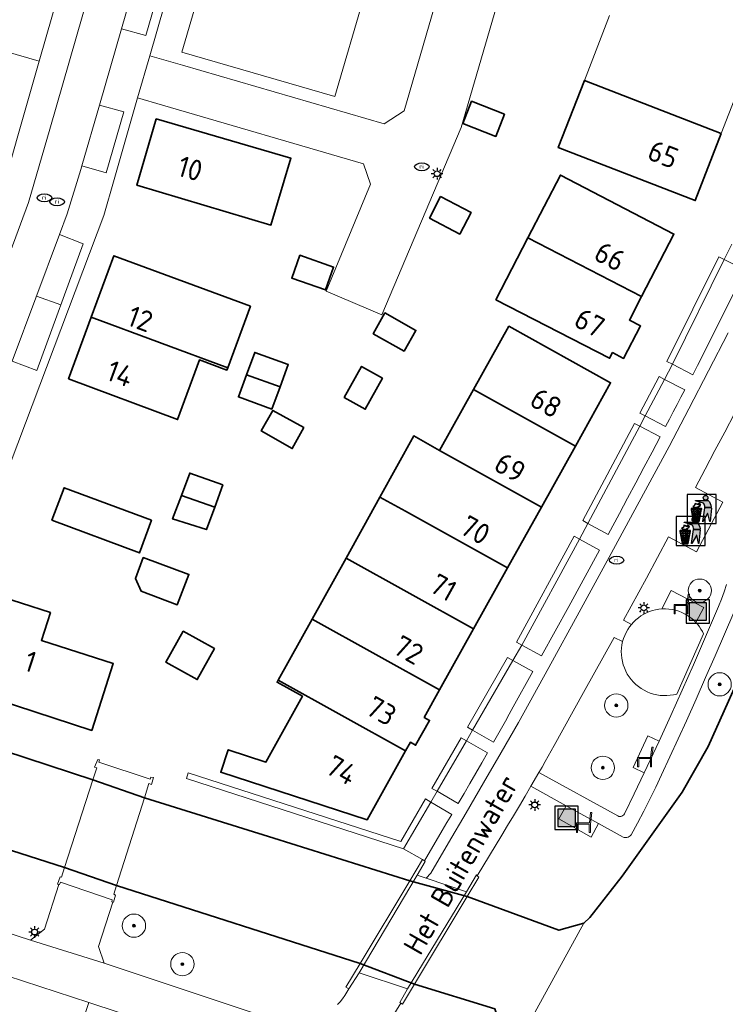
# Model space of a CAD drawing. Header units: metres. Extents: x 89394 to 92106, y 463550 to 466167.
# Tile 50 of 112: x 90667 to 90728, y 465339 to 465424. Entities that reach past the tile are written whole.
import ezdxf
from ezdxf.enums import TextEntityAlignment as Align

# ---------------------------------------------------------------- set-up
doc = ezdxf.new("R2010")
doc.units = ezdxf.units.M
for name, color, linetype, lineweight in [('B-PV-GK-BESCHOEIING-G', 253, 'OB-BESCHOEIING-BLOK', 35), ('B-PV-GR-BEPLANTING_CULTUUR_BODEMBEDEKKER-GV', 90, 'Continuous', 18), ('B-PV-GR-BOOM-S', 90, 'Continuous', 25), ('B-PV-IE-AFVAL APART PLAATS-S', 7, 'Continuous', 25), ('B-PV-IE-MEUBILAIR-S', 7, 'Continuous', 25), ('B-PV-IE-MEUBILAIR_WEGMEUBILAIR-S', 7, 'Continuous', 25), ('B-PV-IE-MEUBILAIR_WEGMEUBILAIR_AFVALBAK-S', 7, 'Continuous', 25), ('B-PV-IE-TERREINAFSCHEIDING_KUNSTMATIG_MUUR-G', 7, 'Continuous', 18), ('B-PV-IE-TERREINAFSCHEIDING_KUNSTMATIG_MUUR-GV', 7, 'Continuous', 18), ('B-PV-KW-KUNSTWERK_DEK-GV', 170, 'Continuous', 18), ('B-PV-OG-BEBOUWING-GV', 7, 'Continuous', 35), ('B-PV-OG-BEBOUWING-T18', 1, 'Continuous', 18), ('B-PV-OG-TERREIN_BEGROEID-GV', 7, 'Continuous', 18), ('B-PV-OG-TERREIN_ERF-GV', 50, 'Continuous', 18), ('B-PV-OG-TOPOGRAFIE-T18', 1, 'Continuous', 18), ('B-PV-OG-WATER-GV', 130, 'Continuous', 18), ('B-PV-OG-WATER_KANAAL-GV', 120, 'Continuous', 18), ('B-PV-VH-VERHARDING_BETONSTRAATSTEEN-GV', 190, 'Continuous', 18), ('B-PV-VH-VERHARDING_GESLOTEN_KUNSTSTOF-GV', 10, 'Continuous', 18), ('B-PV-VH-VERHARDING_HALFVERHARDING_SCHELP-GV', 210, 'Continuous', 18), ('B-PV-VH-VERHARDING_OPEN-GV', 40, 'Continuous', 18), ('B-PV-VH-VERHARDING_OPEN_TEGEL-GV', 90, 'Continuous', 18), ('B-PV-VW-MARKERING_PICTOGRAM-G', 7, 'Continuous', 18)]:
    doc.layers.add(name, color=color, linetype=linetype, lineweight=lineweight)
doc.styles.add('NLCS-ISO', font='NLCS-ISO.ttf')
doc.styles.add('NLCS-ISO-M500-T18', font='NLCS-ISO.ttf', dxfattribs={"height": 0.9})
doc.linetypes.add('OB-BESCHOEIING-BLOK', pattern='A,6,-1,[152,NLCS.SHX,S=2,R=0,X=-1,Y=0]', length=7)

# ---------------------------------------------------------------- blocks, each defined once
blk = doc.blocks.new('SIE-AFVAL APART PLAATS-SO')
h = blk.add_hatch(color=256)
h.dxf.hatch_style = 1
h.paths.add_polyline_path([(-0.09, 0.07), (-1.76, 0.07, 0.819081), (-1.79, -0.09), (-1.4, -2.19, 0.36153), (-1.37, -2.21), (-0.47, -2.21, 0.36153), (-0.44, -2.19), (-0.05, -0.09, 0.819081)])
h.paths.add_polyline_path([(-0.16, -0.1), (-0.2, -0.33), (-0.49, -0.33), (-0.47, -0.1)], flags=16)
h.paths.add_polyline_path([(-0.55, -0.1), (-0.58, -0.33), (-0.87, -0.33), (-0.87, -0.1)], flags=16)
h.paths.add_polyline_path([(-0.22, -0.42), (-0.27, -0.73), (-0.53, -0.73), (-0.5, -0.42)], flags=16)
h.paths.add_polyline_path([(-0.58, -0.42), (-0.61, -0.73), (-0.87, -0.73), (-0.87, -0.42)], flags=16)
h.paths.add_polyline_path([(-0.95, -0.1), (-0.95, -0.33), (-1.27, -0.33), (-1.29, -0.1)], flags=16)
h.paths.add_polyline_path([(-0.95, -0.42), (-0.95, -0.73), (-1.23, -0.73), (-1.26, -0.42)], flags=16)
h.paths.add_polyline_path([(-0.29, -0.83), (-0.34, -1.09), (-0.56, -1.09), (-0.54, -0.83)], flags=16)
h.paths.add_polyline_path([(-0.62, -0.83), (-0.65, -1.09), (-0.87, -1.09), (-0.87, -0.83)], flags=16)
h.paths.add_polyline_path([(-0.95, -0.83), (-0.95, -1.09), (-1.2, -1.09), (-1.22, -0.83)], flags=16)
h.paths.add_polyline_path([(-1.35, -0.33), (-1.64, -0.33), (-1.69, -0.1), (-1.37, -0.1)], flags=16)
h.paths.add_polyline_path([(-1.34, -0.42), (-1.31, -0.73), (-1.57, -0.73), (-1.63, -0.42)], flags=16)
h.paths.add_polyline_path([(-0.36, -1.18), (-0.41, -1.44), (-0.6, -1.44), (-0.57, -1.18)], flags=16)
h.paths.add_polyline_path([(-0.65, -1.18), (-0.68, -1.44), (-0.87, -1.44), (-0.87, -1.18)], flags=16)
h.paths.add_polyline_path([(-1.3, -0.83), (-1.28, -1.09), (-1.5, -1.09), (-1.55, -0.83)], flags=16)
h.paths.add_polyline_path([(-0.95, -1.18), (-0.95, -1.44), (-1.17, -1.44), (-1.19, -1.18)], flags=16)
h.paths.add_polyline_path([(-0.42, -1.53), (-0.47, -1.79), (-0.63, -1.79), (-0.6, -1.53)], flags=16)
h.paths.add_polyline_path([(-1.27, -1.18), (-1.25, -1.44), (-1.44, -1.44), (-1.49, -1.18)], flags=16)
h.paths.add_polyline_path([(-0.69, -1.53), (-0.71, -1.79), (-0.87, -1.79), (-0.87, -1.53)], flags=16)
h.paths.add_polyline_path([(-0.95, -1.53), (-0.95, -1.79), (-1.13, -1.79), (-1.16, -1.53)], flags=16)
h.paths.add_polyline_path([(-1.24, -1.53), (-1.22, -1.79), (-1.37, -1.79), (-1.42, -1.53)], flags=16)
h.paths.add_polyline_path([(-0.49, -1.89), (-0.53, -2.13), (-0.66, -2.13), (-0.64, -1.89)], flags=16)
h.paths.add_polyline_path([(-0.72, -1.89), (-0.74, -2.13), (-0.87, -2.13), (-0.87, -1.89)], flags=16)
h.paths.add_polyline_path([(-0.95, -1.89), (-0.95, -2.13), (-1.1, -2.13), (-1.12, -1.89)], flags=16)
h.paths.add_polyline_path([(-1.21, -1.89), (-1.18, -2.13), (-1.31, -2.13), (-1.35, -1.89)], flags=16)
h.paths.add_polyline_path([(-0.19, 0.78, -0.01173), (-0.3, 0.78, -0.148797), (-0.42, 1.03, -0.136076), (-0.69, 0.87), (-0.78, 0.85, -0.038293), (-1.14, 0.96), (-1.19, 0.81, -0.243822), (-1.56, 0.45, 0.344326), (-1, 0.22, -0.139345), (-0.6, 0.22, 0.618436), (-0.56, 0.27, -0.441494), (-0.47, 0.44, 0.309048)])
h.paths.add_polyline_path([(-0.49, 0.51, 0.351556), (-0.64, 0.31, 0.121061), (-1.02, 0.29, -0.288745), (-1.45, 0.42, 0.203599), (-1.12, 0.79), (-1.09, 0.87, 0.083075), (-0.28, 0.71, -0.242261)], flags=16)
h.paths.add_polyline_path([(-0.4, 0.79, -0.023345), (-0.63, 0.82, 0.07081), (-0.46, 0.9, 0.059965)], flags=16)
h.paths.add_polyline_path([(1.12, 1.48), (-1.07, 1.48, 0.860559), (-1.08, 1.42), (0.29, 1, -0.146703), (0.53, 0.28, 0.421968), (0.56, 0.25), (1.6, 0.31, 0.450293), (1.63, 0.34, 0.122241)])
h.paths.add_polyline_path([(0.26, 1.93, 1), (1.07, 1.93, 1)])
h.paths.add_polyline_path([(1.65, 0.15, 0.429303), (1.62, 0.18), (0.55, 0.23, 0.38429), (0.51, 0.2), (0.16, -2.16, 0.83726), (0.22, -2.18), (0.99, -0.78, -0.688204), (1.05, -0.78), (1.36, -2.14, 0.84934), (1.42, -2.14)])
for p, q in [((-0.09, 0.07), (-1.76, 0.07)), ((-1.4, -2.19), (-1.79, -0.09)), ((-1.37, -0.1), (-1.69, -0.1)), ((-1.64, -0.33), (-1.69, -0.1)), ((-1.64, -0.33), (-1.35, -0.33)), ((-1.63, -0.42), (-1.34, -0.42)), ((-1.57, -0.73), (-1.63, -0.42)), ((-1.57, -0.73), (-1.31, -0.73)), ((-1.55, -0.83), (-1.3, -0.83)), ((-1.5, -1.09), (-1.55, -0.83)), ((-1.5, -1.09), (-1.28, -1.09)), ((-1.49, -1.18), (-1.27, -1.18)), ((-1.44, -1.44), (-1.49, -1.18)), ((-1.44, -1.44), (-1.25, -1.44)), ((-1.42, -1.53), (-1.24, -1.53)), ((-1.37, -1.79), (-1.42, -1.53)), ((-0.95, -0.1), (-1.29, -0.1)), ((-1.27, -0.33), (-0.95, -0.33)), ((-1.26, -0.42), (-0.95, -0.42)), ((-1.23, -0.73), (-0.95, -0.73)), ((-1.22, -0.83), (-0.95, -0.83)), ((-1.2, -1.09), (-0.95, -1.09)), ((-1.19, -1.18), (-0.95, -1.18)), ((-1.17, -1.44), (-0.95, -1.44)), ((-1.16, -1.53), (-0.95, -1.53)), ((-0.95, -0.1), (-0.95, -0.33)), ((-0.95, -0.42), (-0.95, -0.73)), ((-0.95, -0.83), (-0.95, -1.09)), ((-0.95, -1.18), (-0.95, -1.44)), ((-0.95, -1.53), (-0.95, -1.79)), ((-0.87, -0.1), (-0.87, -0.33)), ((-0.55, -0.1), (-0.87, -0.1)), ((-0.87, -0.33), (-0.58, -0.33)), ((-0.87, -0.42), (-0.87, -0.73)), ((-0.87, -0.42), (-0.58, -0.42)), ((-0.87, -0.73), (-0.61, -0.73)), ((-0.87, -0.83), (-0.62, -0.83)), ((-0.87, -0.83), (-0.87, -1.09)), ((-0.87, -1.09), (-0.65, -1.09)), ((-0.87, -1.18), (-0.65, -1.18)), ((-0.87, -1.18), (-0.87, -1.44)), ((-0.87, -1.44), (-0.68, -1.44)), ((-0.87, -1.53), (-0.69, -1.53)), ((-0.87, -1.53), (-0.87, -1.79)), ((-0.6, -1.44), (-0.41, -1.44)), ((-0.6, -1.53), (-0.42, -1.53)), ((-0.57, -1.18), (-0.36, -1.18)), ((-0.56, -1.09), (-0.34, -1.09)), ((-0.54, -0.83), (-0.29, -0.83)), ((-0.53, -0.73), (-0.27, -0.73)), ((-0.5, -0.42), (-0.22, -0.42)), ((-0.49, -0.33), (-0.2, -0.33)), ((-0.16, -0.1), (-0.47, -0.1)), ((-0.47, -1.79), (-0.42, -1.53)), ((-0.44, -2.19), (-0.05, -0.09)), ((-0.41, -1.44), (-0.36, -1.18)), ((-0.34, -1.09), (-0.29, -0.83)), ((-0.27, -0.73), (-0.22, -0.42)), ((-0.2, -0.33), (-0.16, -0.1)), ((-1.37, -1.79), (-1.22, -1.79)), ((-1.37, -2.21), (-0.47, -2.21)), ((-1.31, -2.13), (-1.35, -1.89)), ((-1.35, -1.89), (-1.21, -1.89)), ((-1.31, -2.13), (-1.18, -2.13)), ((-1.13, -1.79), (-0.95, -1.79)), ((-1.12, -1.89), (-0.95, -1.89)), ((-1.1, -2.13), (-0.95, -2.13)), ((-0.95, -1.89), (-0.95, -2.13)), ((-0.87, -1.79), (-0.71, -1.79)), ((-0.87, -1.89), (-0.87, -2.13)), ((-0.87, -1.89), (-0.72, -1.89)), ((-0.87, -2.13), (-0.74, -2.13)), ((-0.66, -2.13), (-0.53, -2.13)), ((-0.64, -1.89), (-0.49, -1.89)), ((-0.63, -1.79), (-0.47, -1.79)), ((-0.53, -2.13), (-0.49, -1.89))]:
    blk.add_line(p, q)
blk.add_lwpolyline([(-2.5, -2.51), (2.5, -2.51), (2.5, 2.49), (-2.5, 2.49)], close=True)
for points in [[(-0.78, 0.85, -0.038293), (-1.14, 0.96), (-1.19, 0.81, -0.243822), (-1.56, 0.45, 0.344326), (-1, 0.22, -0.139345), (-0.6, 0.22, 0.618436), (-0.56, 0.27, -0.441494), (-0.47, 0.44, 0.309048), (-0.19, 0.78, -0.01173), (-0.3, 0.78, -0.01173)], [(-0.78, 0.85), (-0.69, 0.87, 0.136076), (-0.42, 1.03, 0.156405), (-0.29, 0.77)], [(-0.78, 0.85), (-0.69, 0.87, 0.136076), (-0.42, 1.03, 0.148797), (-0.3, 0.78, 0.148797)], [(-0.63, 0.82, 0.07081), (-0.46, 0.9, 0.059965), (-0.4, 0.79, 0.059965)], [(-0.4, 0.79, -0.023345), (-0.63, 0.82)]]:
    blk.add_lwpolyline(points, format="xyb")
for points in [[(-1.09, 0.87), (-1.12, 0.79, -0.203599), (-1.45, 0.42, 0.288745), (-1.02, 0.29, -0.121061), (-0.64, 0.31, -0.351556), (-0.49, 0.51, 0.242261), (-0.28, 0.71, -0.083075)], [(-1.07, 1.48), (1.12, 1.48, -0.122241), (1.63, 0.34, -0.450293), (1.6, 0.31), (0.56, 0.25, -0.421968), (0.53, 0.28, 0.146703), (0.29, 1), (-1.08, 1.42, -0.860559)], [(0.55, 0.23), (1.62, 0.18, -0.429303), (1.65, 0.15), (1.42, -2.14, -0.84934), (1.36, -2.14), (1.05, -0.78, 0.688204), (0.99, -0.78), (0.22, -2.18, -0.83726), (0.16, -2.16), (0.51, 0.2, -0.38429)]]:
    blk.add_lwpolyline(points, format="xyb", close=True)
for points in [[(-1.35, -0.33), (-1.37, -0.1)], [(-1.31, -0.73), (-1.34, -0.42)], [(-1.28, -1.09), (-1.3, -0.83)], [(-1.27, -0.33), (-1.29, -0.1)], [(-1.25, -1.44), (-1.27, -1.18)], [(-1.23, -0.73), (-1.26, -0.42)], [(-1.22, -1.79), (-1.24, -1.53)], [(-1.2, -1.09), (-1.22, -0.83)], [(-1.17, -1.44), (-1.19, -1.18)], [(-1.13, -1.79), (-1.16, -1.53)], [(-0.71, -1.79), (-0.69, -1.53)], [(-0.68, -1.44), (-0.65, -1.18)], [(-0.65, -1.09), (-0.62, -0.83)], [(-0.63, -1.79), (-0.6, -1.53)], [(-0.61, -0.73), (-0.58, -0.42)], [(-0.6, -1.44), (-0.57, -1.18)], [(-0.58, -0.33), (-0.55, -0.1)], [(-0.56, -1.09), (-0.54, -0.83)], [(-0.53, -0.73), (-0.5, -0.42)], [(-0.49, -0.33), (-0.47, -0.1)], [(-1.18, -2.13), (-1.21, -1.89)], [(-1.18, -2.22), (-1.18, -2.21)], [(-1.1, -2.13), (-1.12, -1.89)], [(-0.74, -2.13), (-0.72, -1.89)], [(-0.66, -2.13), (-0.64, -1.89)]]:
    blk.add_lwpolyline(points)
blk.add_circle((0.66, 1.93), 0.401)
for centre, radius, start, end in [((-1.76, -0.01), 0.0869, 90, 247.281), ((-0.09, -0.01), 0.0869, 292.719, 90), ((-1.37, -2.18), 0.0318, 190.4943, 270), ((-0.47, -2.18), 0.0318, 270, 349.5057)]:
    blk.add_arc(centre, radius, start, end)
blk = doc.blocks.new('SIE-WEG_AFVALBAK-SO')
h = blk.add_hatch(color=256)
h.dxf.hatch_style = 1
h.paths.add_polyline_path([(-1.5, -1.5), (1.5, -1.5), (1.5, 1.5), (-1.5, 1.5)])
for points in [[(-2, -2), (2, -2), (2, 2), (-2, 2)], [(-1.5, -1.5), (1.5, -1.5), (1.5, 1.5), (-1.5, 1.5)]]:
    blk.add_lwpolyline(points, close=True)
blk = doc.blocks.new('SIE-MEUBILAIR_PAAL_LICHTMAST-SO')
for points in [[(-0.62, 0), (-1, 0)], [(-0.71, 0.71), (-0.44, 0.44)], [(0, 1), (0, 0.62)], [(0.44, 0.44), (0.71, 0.71)], [(1, 0), (0.62, 0)], [(-0.71, -0.71), (-0.44, -0.44)], [(0, -0.62), (0, -1)], [(0.44, -0.44), (0.71, -0.71)]]:
    blk.add_lwpolyline(points)
blk.add_circle((0, 0), 0.5)
blk = doc.blocks.new('SIE-MEUBILAIR_PUT_RIOOLPUT-SO')
blk.add_ellipse((0, 0), major_axis=(1.25, 0), ratio=0.54)
at = {"style": 'NLCS-ISO'}
blk.add_text('ri', height=0.75, dxfattribs=at).set_placement((-0.04, 0.07), align=Align.MIDDLE_CENTER)
blk = doc.blocks.new('SIE-WEG_ZITBANK-SO')
at = {"color": 0, "linetype": 'ByBlock', "lineweight": 18}
blk.add_lwpolyline([(-0.91, -1.63), (-0.91, -0.2), (1.09, -0.2), (1.09, -1.63), (1.29, -1.63), (1.29, -0.21), (1.54, 1.78), (1.33, 1.78), (1.11, 0), (-1.11, 0), (-1.11, -1.63)], close=True, dxfattribs=at)
blk = doc.blocks.new('SGR-BOOM_GBKN-SO')
at = {"linetype": 'ByBlock', "lineweight": 18}
h = blk.add_hatch(color=0, dxfattribs=at)
h.dxf.hatch_style = 1
edge = h.paths.add_edge_path()
edge.add_arc((0, 0), 0.25, 0, 360)
at = {"color": 0, "linetype": 'ByBlock', "lineweight": 18}
for radius in [2, 0.25]:
    blk.add_circle((0, 0), radius, dxfattribs=at)
at = {"color": 0, "linetype": 'ByBlock', "lineweight": 18, "style": 'NLCS-ISO'}
blk.add_attdef('SOORT', (2.5, 0), '', height=1.5, dxfattribs=at)

msp = doc.modelspace()

# ---------------------------------------------------------------- linework, layer by layer
at = {"layer": 'B-PV-GK-BESCHOEIING-G', "flags": 128}
for points in [[(90719.239, 465350.26), (90724.385, 465357.498), (90726.625, 465361.406), (90730.37, 465369.775), (90734.731, 465380.323), (90736.331, 465383.784), (90738.073, 465387.157), (90741.817, 465393.786), (90744.969, 465398.934), (90747.269, 465403.266), (90762.568, 465440.152), (90762.92, 465441.245), (90763.255, 465442.344), (90763.572, 465443.448), (90763.871, 465444.557), (90764.153, 465445.67), (90764.416, 465446.788), (90764.661, 465447.91), (90764.888, 465449.036), (90770.976, 465468.471)], [(90715.944, 465346.223), (90713.783, 465345.616), (90705.916, 465348.52), (90700.989, 465349.876), (90689.305, 465353.524), (90678.174, 465356.993), (90673.756, 465358.559), (90658.439, 465363.558), (90655.595, 465364.565), (90653.202, 465365.159), (90637.842, 465370.059), (90635.537, 465370.84), (90624.622, 465374.432), (90620.203, 465376.071), (90603.661, 465381.168)], [(90709.643, 465334.748), (90708.278, 465338.866), (90701.384, 465340.988), (90696.724, 465342.766), (90675.78, 465349.47), (90671.306, 465351.006), (90653.072, 465356.853), (90650.756, 465357.683), (90635.457, 465362.716), (90633.152, 465363.423), (90622.158, 465366.915), (90617.677, 465368.353), (90601.281, 465373.644)], [(90719.239, 465350.26), (90716.447, 465346.727), (90715.944, 465346.223)]]:
    msp.add_lwpolyline(points, dxfattribs=at)
at = {"layer": 'B-PV-GR-BEPLANTING_CULTUUR_BODEMBEDEKKER-GV', "flags": 128}
for points in [[(90725.288, 465393.379), (90725.703, 465394.18), (90728.472, 465399.691), (90729.8, 465402.401), (90727.996, 465403.285), (90723.55, 465394.28)], [(90724.608, 465392.069), (90722.865, 465392.976), (90721.209, 465389.837), (90722.959, 465388.917), (90723.29, 465389.547), (90723.62, 465390.177), (90723.95, 465390.807), (90724.279, 465391.438)], [(90722.492, 465388.03), (90720.743, 465388.952), (90716.289, 465380.591), (90718.016, 465379.655), (90718.982, 465381.439), (90719.688, 465382.755), (90720.393, 465384.072), (90721.095, 465385.39), (90721.794, 465386.709)], [(90715.554, 465379.25), (90710.609, 465370.141), (90712.296, 465369.205), (90714.648, 465373.45), (90717.287, 465378.31)], [(90711.547, 465367.854), (90709.821, 465368.811), (90706.377, 465362.814), (90708.174, 465361.799), (90708.513, 465362.401), (90708.851, 465363.003), (90709.188, 465363.606), (90709.524, 465364.209), (90709.859, 465364.813)], [(90707.653, 465360.879), (90705.842, 465361.909), (90703.32, 465357.562), (90705.128, 465356.503), (90705.638, 465357.375), (90706.145, 465358.249), (90706.65, 465359.125), (90707.153, 465360.001)], [(90704.584, 465355.578), (90702.784, 465356.639), (90700.44, 465352.628), (90702.079, 465351.692), (90702.24, 465351.583), (90703.759, 465354.186), (90704.172, 465354.881)]]:
    msp.add_lwpolyline(points, close=True, dxfattribs=at)
at = {"layer": 'B-PV-IE-TERREINAFSCHEIDING_KUNSTMATIG_MUUR-G', "flags": 128}
for points in [[(90727.996, 465403.285), (90723.55, 465394.28)], [(90721.209, 465389.837), (90722.865, 465392.976)], [(90716.289, 465380.591), (90720.743, 465388.952)], [(90710.609, 465370.141), (90715.554, 465379.25)], [(90706.377, 465362.814), (90709.821, 465368.811)], [(90703.32, 465357.562), (90705.842, 465361.909)], [(90700.44, 465352.628), (90702.784, 465356.639)]]:
    msp.add_lwpolyline(points, dxfattribs=at)
at = {"layer": 'B-PV-IE-TERREINAFSCHEIDING_KUNSTMATIG_MUUR-GV', "flags": 128}
for points in [[(90723.55, 465394.28), (90727.996, 465403.285), (90727.521, 465403.52), (90723.075, 465394.515)], [(90721.209, 465389.837), (90722.865, 465392.976), (90722.396, 465393.223), (90720.736, 465390.083)], [(90716.289, 465380.591), (90720.743, 465388.952), (90720.274, 465389.196), (90715.842, 465380.833)], [(90710.609, 465370.141), (90715.554, 465379.25), (90715.094, 465379.488), (90710.15, 465370.395)], [(90706.377, 465362.814), (90709.821, 465368.811), (90709.374, 465369.07), (90705.93, 465363.067)], [(90703.32, 465357.562), (90705.842, 465361.909), (90705.394, 465362.163), (90702.871, 465357.81)], [(90700.44, 465352.628), (90702.784, 465356.639), (90702.318, 465356.903), (90700.194, 465353.254), (90681.926, 465359.147), (90681.779, 465358.663)], [(90695.735, 465340.592), (90696.621, 465341.97), (90701.604, 465350.364), (90702.312, 465351.535), (90702.24, 465351.583), (90702.079, 465351.692), (90700.989, 465349.876), (90696.724, 465342.766), (90695.493, 465340.714)], [(90701.384, 465340.988), (90705.916, 465348.52), (90706.911, 465350.174), (90706.767, 465350.307), (90706.697, 465350.371), (90705.84, 465348.913), (90700.794, 465340.59), (90700.13, 465339.416), (90700.204, 465339.36), (90700.341, 465339.254)]]:
    msp.add_lwpolyline(points, close=True, dxfattribs=at)
at = {"layer": 'B-PV-KW-KUNSTWERK_DEK-GV', "flags": 128}
for points in [[(90675.409, 465348.246), (90675.368, 465348.052), (90675.451, 465348.047), (90675.521, 465348.042), (90675.703, 465348.623), (90675.538, 465348.708), (90675.78, 465349.47), (90678.174, 465356.993), (90678.567, 465358.229), (90678.778, 465358.14), (90678.952, 465358.738), (90678.733, 465358.788), (90678.661, 465358.597), (90674.264, 465360.063), (90674.32, 465360.272), (90674.178, 465360.307), (90673.894, 465359.648), (90674.091, 465359.593), (90673.756, 465358.559), (90671.306, 465351.006), (90671.043, 465350.196), (90670.93, 465350.2), (90670.716, 465349.592), (90670.82, 465349.565), (90670.886, 465349.547), (90670.961, 465349.759)], [(90702.381, 465350.098), (90701.604, 465350.364), (90702.312, 465351.535), (90702.24, 465351.583), (90702.079, 465351.692), (90700.989, 465349.876), (90696.724, 465342.766), (90695.493, 465340.714), (90695.735, 465340.592), (90696.621, 465341.97), (90700.794, 465340.59), (90700.13, 465339.416), (90700.204, 465339.36), (90700.341, 465339.254), (90701.384, 465340.988), (90705.916, 465348.52), (90706.911, 465350.174), (90706.767, 465350.307), (90706.697, 465350.371), (90705.84, 465348.913)]]:
    msp.add_lwpolyline(points, close=True, dxfattribs=at)
at = {"layer": 'B-PV-OG-BEBOUWING-GV', "flags": 128}
for points in [[(90727.741, 465414.13), (90715.975, 465418.683), (90713.73, 465412.906), (90725.5, 465408.356)], [(90706.278, 465416.888), (90705.521, 465414.969), (90708.382, 465413.87), (90709.112, 465415.77)], [(90679.195, 465415.381), (90677.526, 465409.674), (90689.051, 465406.242), (90690.765, 465411.997)], [(90720.896, 465400.108), (90723.665, 465405.471), (90713.912, 465410.537), (90711.111, 465405.135)], [(90702.661, 465406.833), (90705.275, 465405.477), (90706.24, 465407.338), (90703.626, 465408.693)], [(90711.111, 465405.135), (90708.384, 465399.824), (90718.15, 465394.794), (90718.401, 465395.277), (90719.353, 465394.786), (90720.803, 465397.579), (90719.845, 465398.074), (90720.896, 465400.108)], [(90685.334, 465393.975), (90687.288, 465399.269), (90675.552, 465403.608), (90673.606, 465398.322)], [(90691.518, 465403.647), (90690.836, 465401.695), (90693.738, 465400.671), (90694.429, 465402.63)], [(90673.606, 465398.322), (90671.659, 465393.035), (90681.03, 465389.522), (90682.908, 465394.651), (90685.261, 465393.778), (90685.334, 465393.975)], [(90700.505, 465395.396), (90701.509, 465397.184), (90698.845, 465398.687), (90697.834, 465396.895)], [(90709.488, 465397.549), (90706.453, 465392.115), (90715.203, 465387.248), (90718.233, 465392.692)], [(90689.83, 465392.33), (90690.538, 465394.249), (90687.653, 465395.299), (90686.956, 465393.383)], [(90698.631, 465393.089), (90696.831, 465394.089), (90695.34, 465391.425), (90697.145, 465390.415)], [(90689.122, 465390.41), (90689.83, 465392.33), (90686.956, 465393.383), (90686.258, 465391.466)], [(90712.285, 465382.005), (90715.203, 465387.248), (90706.453, 465392.115), (90703.527, 465386.877)], [(90691.876, 465388.831), (90689.212, 465390.31), (90688.212, 465388.555), (90690.879, 465387.035)], [(90709.367, 465376.763), (90712.285, 465382.005), (90703.527, 465386.877), (90701.317, 465388.112), (90698.405, 465382.855), (90700.601, 465381.638)], [(90684.926, 465383.916), (90682.068, 465384.919), (90681.351, 465382.998), (90684.213, 465381.989)], [(90678.781, 465380.878), (90671.274, 465383.664), (90670.23, 465380.888), (90677.746, 465378.063)], [(90681.351, 465382.998), (90680.6, 465380.984), (90683.502, 465380.066), (90684.213, 465381.989)], [(90709.367, 465376.763), (90700.601, 465381.638), (90698.405, 465382.855), (90695.498, 465377.608), (90706.449, 465371.52)], [(90678.074, 465377.665), (90677.401, 465375.855), (90677.902, 465374.76), (90681.002, 465373.609), (90682.003, 465376.206)], [(90703.531, 465366.278), (90706.449, 465371.52), (90695.498, 465377.608), (90692.583, 465372.367)], [(90673.645, 465362.803), (90675.498, 465368.544), (90669.329, 465370.536), (90670.093, 465372.936), (90665.098, 465374.555), (90664.315, 465372.138), (90664.03, 465372.23), (90663.996, 465372.124), (90662.186, 465366.539)], [(90689.675, 465367.118), (90700.613, 465361.035), (90701.026, 465361.776), (90701.469, 465361.529), (90702.671, 465363.662), (90702.216, 465363.915), (90703.531, 465366.278), (90692.583, 465372.367)], [(90681.494, 465371.325), (90680.02, 465368.654), (90682.714, 465367.168), (90684.188, 465369.839)], [(90700.613, 465361.035), (90689.675, 465367.118), (90689.578, 465366.943), (90691.752, 465365.731), (90688.613, 465360.074), (90685.38, 465361.132), (90684.733, 465359.206), (90697.32, 465355.118)]]:
    msp.add_lwpolyline(points, close=True, dxfattribs=at)
at = {"layer": 'B-PV-OG-TERREIN_BEGROEID-GV', "flags": 128}
for points in [[(90728.868, 465390.048), (90728.033, 465388.455), (90727.197, 465386.863), (90726.36, 465385.271), (90725.523, 465383.68), (90727.861, 465382.423), (90725.601, 465378.159), (90723.212, 465379.432), (90721.313, 465375.882), (90719.353, 465372.281), (90720.027, 465371.914), (90720.209, 465372.119), (90720.407, 465372.309), (90720.617, 465372.484), (90720.841, 465372.643), (90721.075, 465372.786), (90721.319, 465372.91), (90721.572, 465373.016), (90721.832, 465373.103), (90722.098, 465373.17), (90722.368, 465373.217), (90722.641, 465373.244), (90723.427, 465374.827), (90726.237, 465373.377), (90725.557, 465372.087), (90725.716, 465371.907), (90725.862, 465371.716), (90725.996, 465371.516), (90726.116, 465371.308), (90726.223, 465371.093), (90723.921, 465365.929), (90723.639, 465365.862), (90723.352, 465365.816), (90723.063, 465365.793), (90722.772, 465365.793), (90722.483, 465365.814), (90722.196, 465365.858), (90721.913, 465365.924), (90721.637, 465366.012), (90721.368, 465366.121), (90721.108, 465366.25), (90720.859, 465366.399), (90720.622, 465366.566), (90720.398, 465366.752), (90720.19, 465366.954), (90719.998, 465367.171), (90719.823, 465367.403), (90719.667, 465367.648), (90719.53, 465367.904), (90719.413, 465368.169), (90719.317, 465368.443), (90719.243, 465368.724), (90719.19, 465369.009), (90719.159, 465369.298), (90719.151, 465369.588), (90719.166, 465369.878), (90719.202, 465370.166), (90719.261, 465370.45), (90718.532, 465370.794), (90715.903, 465366.053), (90713.393, 465361.51), (90713.133, 465361.044), (90712.871, 465360.579), (90712.608, 465360.115), (90712.344, 465359.651), (90712.079, 465359.188), (90718.848, 465355.445), (90718.935, 465355.411), (90719.027, 465355.398), (90719.12, 465355.405), (90719.209, 465355.432), (90719.29, 465355.479), (90719.359, 465355.541), (90719.412, 465355.618), (90720.256, 465357.344), (90721.112, 465359.156), (90720.179, 465359.617), (90721.438, 465362.338), (90722.402, 465361.888), (90723.393, 465364.068), (90724.373, 465366.253), (90725.342, 465368.444), (90726.299, 465370.639), (90727.245, 465372.839), (90727.509, 465373.459), (90727.755, 465374.085), (90727.984, 465374.719), (90728.196, 465375.358)], [(90728.818, 465372.93), (90728.015, 465371.064), (90727.206, 465369.201), (90726.391, 465367.34), (90725.57, 465365.482), (90724.742, 465363.627), (90722.605, 465358.979), (90722.111, 465357.934), (90721.602, 465356.895), (90721.081, 465355.863), (90720.546, 465354.838), (90719.998, 465353.82), (90719.923, 465353.738), (90719.834, 465353.671), (90719.734, 465353.622), (90719.626, 465353.592), (90719.515, 465353.584), (90719.404, 465353.596), (90719.298, 465353.629), (90717.205, 465354.784), (90716.571, 465353.631), (90713.788, 465355.202), (90714.417, 465356.321), (90711.387, 465357.993), (90710.892, 465357.149), (90710.394, 465356.307), (90709.891, 465355.468), (90709.385, 465354.631), (90708.874, 465353.796), (90706.767, 465350.307), (90706.911, 465350.174), (90705.916, 465348.52), (90713.783, 465345.616), (90715.944, 465346.223), (90716.447, 465346.727), (90719.239, 465350.26), (90724.385, 465357.498), (90726.625, 465361.406), (90730.37, 465369.775)], [(90694.753, 465339.228), (90694.984, 465339.475), (90695.198, 465339.735), (90695.395, 465340.009), (90695.574, 465340.295), (90695.735, 465340.592), (90695.493, 465340.714), (90696.724, 465342.766), (90675.78, 465349.47), (90671.306, 465351.006), (90653.072, 465356.853)], [(90651.136, 465350.365), (90668.397, 465344.763)], [(90668.397, 465344.763), (90669.599, 465345.719), (90670.82, 465349.565), (90670.886, 465349.547), (90670.961, 465349.759), (90675.409, 465348.246), (90675.368, 465348.052), (90675.451, 465348.047), (90674.23, 465344.21), (90674.727, 465342.777), (90689.335, 465337.916)], [(90708.278, 465338.866), (90701.384, 465340.988), (90700.341, 465339.254), (90700.204, 465339.36), (90698.628, 465336.811)]]:
    msp.add_lwpolyline(points, dxfattribs=at)
at = {"layer": 'B-PV-OG-TERREIN_ERF-GV', "flags": 128}
for points in [[(90684.411, 465440.863), (90678.635, 465420.806), (90681.457, 465419.993), (90698.762, 465414.959), (90700.503, 465416.075), (90710.617, 465450.881)], [(90708.626, 465425.767), (90705.404, 465414.638), (90698.585, 465398.524), (90693.785, 465400.562), (90697.607, 465409.773), (90696.994, 465411.506), (90679.725, 465416.55), (90677.592, 465417.185), (90675.572, 465410.17), (90674.68, 465407.055), (90661.764, 465372.871)], [(90732.072, 465425.312), (90730.253, 465420.634), (90729.911, 465419.715), (90727.741, 465414.13), (90725.5, 465408.356), (90713.73, 465412.906), (90715.975, 465418.683), (90718.149, 465424.275)], [(90667.243, 465413.73), (90669.143, 465420.339), (90659.417, 465423.136)], [(90658.439, 465363.558), (90673.756, 465358.559), (90678.174, 465356.993), (90689.305, 465353.524), (90700.989, 465349.876), (90702.079, 465351.692), (90700.44, 465352.628), (90681.779, 465358.663), (90681.926, 465359.147), (90700.194, 465353.254), (90702.318, 465356.903), (90702.784, 465356.639), (90703.32, 465357.562), (90702.871, 465357.81), (90705.394, 465362.163), (90705.842, 465361.909), (90706.377, 465362.814), (90705.93, 465363.067), (90709.374, 465369.07), (90709.821, 465368.811), (90710.609, 465370.141), (90710.15, 465370.395), (90715.094, 465379.488), (90715.554, 465379.25), (90716.289, 465380.591), (90715.842, 465380.833), (90720.274, 465389.196), (90720.743, 465388.952), (90721.209, 465389.837), (90720.736, 465390.083), (90722.396, 465393.223), (90722.865, 465392.976), (90723.55, 465394.28), (90723.075, 465394.515), (90727.521, 465403.52), (90727.996, 465403.285), (90728.648, 465404.613)]]:
    msp.add_lwpolyline(points, dxfattribs=at)
for points in [[(90681.404, 465421.107), (90683.091, 465426.895), (90690.312, 465424.804), (90691.172, 465427.775), (90697.081, 465426.04), (90694.546, 465417.303)], [(90706.278, 465416.888), (90709.112, 465415.77), (90708.382, 465413.87), (90705.521, 465414.969)], [(90679.195, 465415.381), (90690.765, 465411.997), (90689.051, 465406.242), (90677.526, 465409.674)], [(90708.384, 465399.824), (90711.111, 465405.135), (90713.912, 465410.537), (90723.665, 465405.471), (90720.896, 465400.108), (90719.845, 465398.074), (90720.803, 465397.579), (90719.353, 465394.786), (90718.401, 465395.277), (90718.15, 465394.794)], [(90702.661, 465406.833), (90703.626, 465408.693), (90706.24, 465407.338), (90705.275, 465405.477)], [(90671.659, 465393.035), (90673.606, 465398.322), (90675.552, 465403.608), (90687.288, 465399.269), (90685.334, 465393.975), (90685.261, 465393.778), (90682.908, 465394.651), (90681.03, 465389.522)], [(90691.518, 465403.647), (90694.429, 465402.63), (90693.738, 465400.671), (90690.836, 465401.695)], [(90700.505, 465395.396), (90697.834, 465396.895), (90698.845, 465398.687), (90701.509, 465397.184)], [(90715.203, 465387.248), (90712.285, 465382.005), (90709.367, 465376.763), (90706.449, 465371.52), (90703.531, 465366.278), (90702.216, 465363.915), (90702.671, 465363.662), (90701.469, 465361.529), (90701.026, 465361.776), (90700.613, 465361.035), (90697.32, 465355.118), (90684.733, 465359.206), (90685.38, 465361.132), (90688.613, 465360.074), (90691.752, 465365.731), (90689.578, 465366.943), (90689.675, 465367.118), (90692.583, 465372.367), (90695.498, 465377.608), (90698.405, 465382.855), (90701.317, 465388.112), (90703.527, 465386.877), (90706.453, 465392.115), (90709.488, 465397.549), (90718.233, 465392.692)], [(90689.83, 465392.33), (90689.122, 465390.41), (90686.258, 465391.466), (90686.956, 465393.383), (90687.653, 465395.299), (90690.538, 465394.249)], [(90698.631, 465393.089), (90697.145, 465390.415), (90695.34, 465391.425), (90696.831, 465394.089)], [(90691.876, 465388.831), (90690.879, 465387.035), (90688.212, 465388.555), (90689.212, 465390.31)], [(90680.6, 465380.984), (90681.351, 465382.998), (90682.068, 465384.919), (90684.926, 465383.916), (90684.213, 465381.989), (90683.502, 465380.066)], [(90671.274, 465383.664), (90678.781, 465380.878), (90677.746, 465378.063), (90670.23, 465380.888)], [(90678.074, 465377.665), (90682.003, 465376.206), (90681.002, 465373.609), (90677.902, 465374.76), (90677.401, 465375.855)], [(90675.498, 465368.544), (90673.645, 465362.803), (90662.186, 465366.539), (90663.996, 465372.124), (90661.96, 465372.901), (90662.867, 465375.277), (90665.098, 465374.555), (90670.093, 465372.936), (90669.329, 465370.536)], [(90681.494, 465371.325), (90684.188, 465369.839), (90682.714, 465367.168), (90680.02, 465368.654)]]:
    msp.add_lwpolyline(points, close=True, dxfattribs=at)
at = {"layer": 'B-PV-OG-WATER-GV', "flags": 128}
msp.add_lwpolyline([(90653.072, 465356.853), (90671.306, 465351.006), (90675.78, 465349.47), (90696.724, 465342.766), (90701.384, 465340.988), (90708.278, 465338.866), (90709.643, 465334.748), (90715.944, 465346.223), (90713.783, 465345.616), (90705.916, 465348.52), (90700.989, 465349.876), (90689.305, 465353.524), (90678.174, 465356.993), (90673.756, 465358.559), (90658.439, 465363.558)], dxfattribs=at)
at = {"layer": 'B-PV-OG-WATER_KANAAL-GV', "flags": 128}
msp.add_lwpolyline([(90770.976, 465468.471), (90764.888, 465449.036), (90764.661, 465447.91), (90764.416, 465446.788), (90764.153, 465445.67), (90763.871, 465444.557), (90763.572, 465443.448), (90763.255, 465442.344), (90762.92, 465441.245), (90762.568, 465440.152), (90747.269, 465403.266), (90744.969, 465398.934), (90741.817, 465393.786), (90738.073, 465387.157), (90736.331, 465383.784), (90734.731, 465380.323), (90730.37, 465369.775), (90726.625, 465361.406), (90724.385, 465357.498), (90719.239, 465350.26), (90716.447, 465346.727), (90715.944, 465346.223), (90709.643, 465334.748)], dxfattribs=at)
at = {"layer": 'B-PV-VH-VERHARDING_BETONSTRAATSTEEN-GV', "flags": 128}
for points in [[(90653.808, 465375.765), (90655.958, 465375.027), (90668.229, 465408.188), (90670.054, 465414.503), (90686.877, 465473.059), (90686.969, 465473.373), (90687.038, 465473.694), (90687.084, 465474.018), (90687.106, 465474.345), (90687.105, 465474.672), (90687.081, 465474.999), (90687.033, 465475.323), (90685, 465475.661), (90684.492, 465473.719), (90669.143, 465420.339), (90667.243, 465413.73), (90666.117, 465409.726), (90660.201, 465393.703), (90658.985, 465390.409), (90655.403, 465380.707)], [(90708.626, 465425.767), (90712.001, 465437.335), (90715.558, 465449.49), (90710.617, 465450.881), (90700.503, 465416.075), (90698.762, 465414.959), (90681.457, 465419.993), (90678.635, 465420.806), (90677.592, 465417.185), (90679.725, 465416.55), (90696.994, 465411.506), (90697.607, 465409.773), (90693.785, 465400.562), (90698.585, 465398.524), (90705.404, 465414.638)], [(90674.307, 465416.553), (90672.8, 465411.325), (90674.898, 465410.745), (90676.398, 465415.98)], [(90666.825, 465394.534), (90668.92, 465393.745), (90672.906, 465404.634), (90670.884, 465405.443)], [(90670.82, 465349.565), (90669.599, 465345.719), (90668.397, 465344.763), (90674.727, 465342.777), (90674.23, 465344.21), (90675.451, 465348.047), (90675.368, 465348.052), (90675.409, 465348.246), (90670.961, 465349.759), (90670.886, 465349.547)], [(90683.744, 465336.006), (90673.392, 465339.395), (90672.763, 465337.5), (90683.167, 465334.069)]]:
    msp.add_lwpolyline(points, close=True, dxfattribs=at)
for points in [[(90686.877, 465473.059), (90670.054, 465414.503), (90668.229, 465408.188), (90655.958, 465375.027)], [(90661.764, 465372.871), (90674.68, 465407.055), (90675.572, 465410.17), (90677.592, 465417.185), (90678.635, 465420.806), (90684.411, 465440.863)], [(90666.825, 465394.534), (90670.884, 465405.443), (90671.54, 465407.207), (90672.713, 465411.025), (90672.8, 465411.325), (90674.307, 465416.553), (90676.201, 465423.122), (90677.694, 465428.299)], [(90679.787, 465427.697), (90678.297, 465422.555), (90676.201, 465423.122), (90674.307, 465416.553), (90676.398, 465415.98), (90674.898, 465410.745), (90672.8, 465411.325), (90672.713, 465411.025), (90671.54, 465407.207), (90670.884, 465405.443), (90672.906, 465404.634), (90668.92, 465393.745), (90666.825, 465394.534)], [(90728.648, 465404.613), (90727.996, 465403.285), (90729.8, 465402.401)], [(90728.472, 465399.691), (90725.703, 465394.18), (90725.288, 465393.379), (90723.55, 465394.28), (90722.865, 465392.976), (90724.608, 465392.069), (90724.279, 465391.438), (90723.95, 465390.807), (90723.62, 465390.177), (90723.29, 465389.547), (90722.959, 465388.917), (90721.209, 465389.837), (90720.743, 465388.952), (90722.492, 465388.03), (90721.794, 465386.709), (90721.095, 465385.39), (90720.393, 465384.072), (90719.688, 465382.755), (90718.982, 465381.439), (90718.016, 465379.655), (90716.289, 465380.591), (90715.554, 465379.25), (90717.287, 465378.31), (90714.648, 465373.45), (90712.296, 465369.205), (90710.609, 465370.141), (90709.821, 465368.811), (90711.547, 465367.854), (90709.859, 465364.813), (90709.524, 465364.209), (90709.188, 465363.606), (90708.851, 465363.003), (90708.513, 465362.401), (90708.174, 465361.799), (90706.377, 465362.814), (90705.842, 465361.909), (90707.653, 465360.879), (90707.153, 465360.001), (90706.65, 465359.125), (90706.145, 465358.249), (90705.638, 465357.375), (90705.128, 465356.503), (90703.32, 465357.562), (90702.784, 465356.639), (90704.584, 465355.578), (90704.172, 465354.881), (90703.759, 465354.186), (90702.24, 465351.583), (90702.312, 465351.535), (90701.604, 465350.364), (90702.381, 465350.098), (90702.788, 465350.536), (90704.304, 465353.121), (90705.815, 465355.71), (90707.321, 465358.301), (90708.821, 465360.896), (90710.317, 465363.493), (90712.931, 465368.22), (90715.532, 465372.955), (90718.12, 465377.698), (90720.693, 465382.448), (90723.253, 465387.205), (90724.96, 465390.452), (90726.649, 465393.709), (90728.318, 465396.976)], [(90728.318, 465396.976), (90726.649, 465393.709), (90724.96, 465390.452), (90723.253, 465387.205), (90720.693, 465382.448), (90718.12, 465377.698), (90715.532, 465372.955), (90712.931, 465368.22), (90710.317, 465363.493), (90708.821, 465360.896), (90707.321, 465358.301), (90705.815, 465355.71), (90704.304, 465353.121), (90702.788, 465350.536), (90702.381, 465350.098), (90705.84, 465348.913), (90706.697, 465350.371), (90706.767, 465350.307), (90708.874, 465353.796), (90709.385, 465354.631), (90709.891, 465355.468), (90710.394, 465356.307), (90710.892, 465357.149), (90711.387, 465357.993), (90712.079, 465359.188), (90712.344, 465359.651), (90712.608, 465360.115), (90712.871, 465360.579), (90713.133, 465361.044), (90713.393, 465361.51), (90715.903, 465366.053), (90718.532, 465370.794), (90719.261, 465370.45), (90719.344, 465370.715), (90719.446, 465370.973), (90719.566, 465371.223), (90719.703, 465371.464), (90719.857, 465371.695), (90720.027, 465371.914), (90719.353, 465372.281), (90721.313, 465375.882), (90723.212, 465379.432), (90725.601, 465378.159), (90727.861, 465382.423), (90725.523, 465383.68), (90726.36, 465385.271), (90727.197, 465386.863), (90728.033, 465388.455), (90728.868, 465390.048)], [(90689.335, 465337.916), (90674.727, 465342.777), (90668.397, 465344.763), (90651.136, 465350.365)], [(90672.763, 465337.5), (90673.392, 465339.395), (90664.948, 465342.158)], [(90664.948, 465342.158), (90673.392, 465339.395), (90683.744, 465336.006)], [(90698.628, 465336.811), (90700.204, 465339.36), (90700.13, 465339.416), (90700.794, 465340.59), (90696.621, 465341.97), (90695.735, 465340.592), (90695.574, 465340.295), (90695.395, 465340.009), (90695.198, 465339.735), (90694.984, 465339.475), (90694.753, 465339.228)]]:
    msp.add_lwpolyline(points, dxfattribs=at)
at = {"layer": 'B-PV-VH-VERHARDING_GESLOTEN_KUNSTSTOF-GV', "flags": 128}
msp.add_lwpolyline([(90725.557, 465372.087), (90725.347, 465372.293), (90725.121, 465372.483), (90724.881, 465372.653), (90724.628, 465372.804), (90724.364, 465372.934), (90724.09, 465373.043), (90723.809, 465373.129), (90723.521, 465373.193), (90723.229, 465373.233), (90722.935, 465373.25), (90722.641, 465373.244), (90722.368, 465373.217), (90722.098, 465373.17), (90721.832, 465373.103), (90721.572, 465373.016), (90721.319, 465372.91), (90721.075, 465372.786), (90720.841, 465372.643), (90720.617, 465372.484), (90720.407, 465372.309), (90720.209, 465372.119), (90720.027, 465371.914), (90719.857, 465371.695), (90719.703, 465371.464), (90719.566, 465371.223), (90719.446, 465370.973), (90719.344, 465370.715), (90719.261, 465370.45), (90719.202, 465370.166), (90719.166, 465369.878), (90719.151, 465369.588), (90719.159, 465369.298), (90719.19, 465369.009), (90719.243, 465368.724), (90719.317, 465368.443), (90719.413, 465368.169), (90719.53, 465367.904), (90719.667, 465367.648), (90719.823, 465367.403), (90719.998, 465367.171), (90720.19, 465366.954), (90720.398, 465366.752), (90720.622, 465366.566), (90720.859, 465366.399), (90721.108, 465366.25), (90721.368, 465366.121), (90721.637, 465366.012), (90721.913, 465365.924), (90722.196, 465365.858), (90722.483, 465365.814), (90722.772, 465365.793), (90723.063, 465365.793), (90723.352, 465365.816), (90723.639, 465365.862), (90723.921, 465365.929), (90726.223, 465371.093), (90726.116, 465371.308), (90725.996, 465371.516), (90725.862, 465371.716), (90725.716, 465371.907)], close=True, dxfattribs=at)
at = {"layer": 'B-PV-VH-VERHARDING_HALFVERHARDING_SCHELP-GV', "flags": 128}
msp.add_lwpolyline([(90728.196, 465375.358), (90727.984, 465374.719), (90727.755, 465374.085), (90727.509, 465373.459), (90727.245, 465372.839), (90726.299, 465370.639), (90725.342, 465368.444), (90724.373, 465366.253), (90723.393, 465364.068), (90722.402, 465361.888), (90721.112, 465359.156), (90720.256, 465357.344), (90719.412, 465355.618), (90719.359, 465355.541), (90719.29, 465355.479), (90719.209, 465355.432), (90719.12, 465355.405), (90719.027, 465355.398), (90718.935, 465355.411), (90718.848, 465355.445), (90712.079, 465359.188), (90711.387, 465357.993), (90714.417, 465356.321), (90717.205, 465354.784), (90719.298, 465353.629), (90719.404, 465353.596), (90719.515, 465353.584), (90719.626, 465353.592), (90719.734, 465353.622), (90719.834, 465353.671), (90719.923, 465353.738), (90719.998, 465353.82), (90720.546, 465354.838), (90721.081, 465355.863), (90721.602, 465356.895), (90722.111, 465357.934), (90722.605, 465358.979), (90724.742, 465363.627), (90725.57, 465365.482), (90726.391, 465367.34), (90727.206, 465369.201), (90728.015, 465371.064), (90728.818, 465372.93)], dxfattribs=at)
at = {"layer": 'B-PV-VH-VERHARDING_OPEN-GV', "flags": 128}
for points in [[(90675.409, 465348.246), (90675.368, 465348.052), (90675.451, 465348.047), (90675.521, 465348.042), (90675.703, 465348.623), (90675.538, 465348.708), (90675.78, 465349.47), (90678.174, 465356.993), (90678.567, 465358.229), (90678.778, 465358.14), (90678.952, 465358.738), (90678.733, 465358.788), (90678.661, 465358.597), (90674.264, 465360.063), (90674.32, 465360.272), (90674.178, 465360.307), (90673.894, 465359.648), (90674.091, 465359.593), (90673.756, 465358.559), (90671.306, 465351.006), (90671.043, 465350.196), (90670.93, 465350.2), (90670.716, 465349.592), (90670.82, 465349.565), (90670.886, 465349.547), (90670.961, 465349.759)], [(90702.079, 465351.692), (90700.989, 465349.876), (90705.916, 465348.52), (90706.911, 465350.174), (90706.767, 465350.307), (90706.697, 465350.371), (90705.84, 465348.913), (90702.381, 465350.098), (90701.604, 465350.364), (90702.312, 465351.535), (90702.24, 465351.583)], [(90701.604, 465350.364), (90696.621, 465341.97), (90700.794, 465340.59), (90705.84, 465348.913), (90702.381, 465350.098)], [(90695.735, 465340.592), (90696.621, 465341.97), (90700.794, 465340.59), (90700.13, 465339.416), (90700.204, 465339.36), (90700.341, 465339.254), (90701.384, 465340.988), (90696.724, 465342.766), (90695.493, 465340.714)]]:
    msp.add_lwpolyline(points, close=True, dxfattribs=at)
at = {"layer": 'B-PV-VH-VERHARDING_OPEN_TEGEL-GV', "flags": 128}
for points in [[(90725.557, 465372.087), (90726.237, 465373.377), (90723.427, 465374.827), (90722.641, 465373.244), (90722.935, 465373.25), (90723.229, 465373.233), (90723.521, 465373.193), (90723.809, 465373.129), (90724.09, 465373.043), (90724.364, 465372.934), (90724.628, 465372.804), (90724.881, 465372.653), (90725.121, 465372.483), (90725.347, 465372.293)], [(90722.402, 465361.888), (90721.438, 465362.338), (90720.179, 465359.617), (90721.112, 465359.156)], [(90714.417, 465356.321), (90713.788, 465355.202), (90716.571, 465353.631), (90717.205, 465354.784)]]:
    msp.add_lwpolyline(points, close=True, dxfattribs=at)
at = {"layer": 'B-PV-VW-MARKERING_PICTOGRAM-G', "flags": 128}
msp.add_lwpolyline([(90668.911, 465400.141), (90670.984, 465399.382)], dxfattribs=at)

# ---------------------------------------------------------------- block references
at = {"layer": 'B-PV-GR-BOOM-S', "xscale": 0.5, "yscale": 0.5, "zscale": 0.5}
for p in [(90725.892, 465374.816), (90727.601, 465366.76), (90718.719, 465364.948), (90717.566, 465359.587), (90677.278, 465346.011), (90681.438, 465342.706)]:
    msp.add_blockref('SGR-BOOM_GBKN-SO', p, dxfattribs=at)
at = {"layer": 'B-PV-IE-AFVAL APART PLAATS-S', "xscale": 0.5, "yscale": 0.5, "zscale": 0.5}
for p in [(90726.065, 465381.837), (90725.107, 465379.959)]:
    msp.add_blockref('SIE-AFVAL APART PLAATS-SO', p, dxfattribs=at)
at = {"layer": 'B-PV-IE-MEUBILAIR-S', "xscale": 0.5, "yscale": 0.5, "zscale": 0.5}
for name, p in [('SIE-MEUBILAIR_PUT_RIOOLPUT-SO', (90702.012, 465411.256)), ('SIE-MEUBILAIR_PAAL_LICHTMAST-SO', (90703.326, 465410.659)), ('SIE-MEUBILAIR_PUT_RIOOLPUT-SO', (90669.589, 465408.586)), ('SIE-MEUBILAIR_PUT_RIOOLPUT-SO', (90670.672, 465408.244)), ('SIE-MEUBILAIR_PUT_RIOOLPUT-SO', (90718.749, 465377.432)), ('SIE-MEUBILAIR_PAAL_LICHTMAST-SO', (90721.087, 465373.333)), ('SIE-MEUBILAIR_PAAL_LICHTMAST-SO', (90711.707, 465356.392)), ('SIE-MEUBILAIR_PAAL_LICHTMAST-SO', (90668.743, 465345.465))]:
    msp.add_blockref(name, p, dxfattribs=at)
at = {"layer": 'B-PV-IE-MEUBILAIR_WEGMEUBILAIR-S', "xscale": 0.5, "yscale": 0.5, "zscale": 0.5}
for p in [(90724.234, 465373.635), (90721.11, 465360.476), (90715.849, 465354.846)]:
    msp.add_blockref('SIE-WEG_ZITBANK-SO', p, dxfattribs=at)
at = {"layer": 'B-PV-IE-MEUBILAIR_WEGMEUBILAIR_AFVALBAK-S', "xscale": 0.5, "yscale": 0.5, "zscale": 0.5}
for p in [(90725.72, 465373.021), (90714.451, 465355.275)]:
    msp.add_blockref('SIE-WEG_AFVALBAK-SO', p, dxfattribs=at)

# ---------------------------------------------------------------- texts
at = {"layer": 'B-PV-OG-BEBOUWING-T18', "style": 'NLCS-ISO-M500-T18'}
for s, rotation, p in [('65', 338.8, (90722.751, 465412.328)), ('10', 343.7, (90682.112, 465411.104)), ('66', 332.7, (90718.174, 465403.555)), ('12', 339.8, (90677.816, 465398.179)), ('67', 332.6, (90716.438, 465397.852)), ('14', 339.8, (90676.081, 465393.468)), ('68', 330.9, (90712.69, 465390.959)), ('69', 330.9, (90709.601, 465385.408)), ('70', 330.9, (90706.604, 465380.024)), ('71', 330.9, (90703.86, 465375.094)), ('72', 330.9, (90700.866, 465369.715)), ('1', 342, (90668.388, 465368.724)), ('73', 330.6, (90698.537, 465364.474)), ('74', 330.9, (90695.116, 465359.383))]:
    msp.add_text(s, height=1.8, rotation=rotation, dxfattribs=at).set_placement(p, align=Align.MIDDLE)
at = {"layer": 'B-PV-OG-TOPOGRAFIE-T18', "style": 'NLCS-ISO-M500-T18'}
msp.add_text('Het Buitenwater', height=1.8, rotation=60.3, dxfattribs=at).set_placement((90705.373, 465351.274), align=Align.MIDDLE)

doc.saveas('drawing.dxf')
